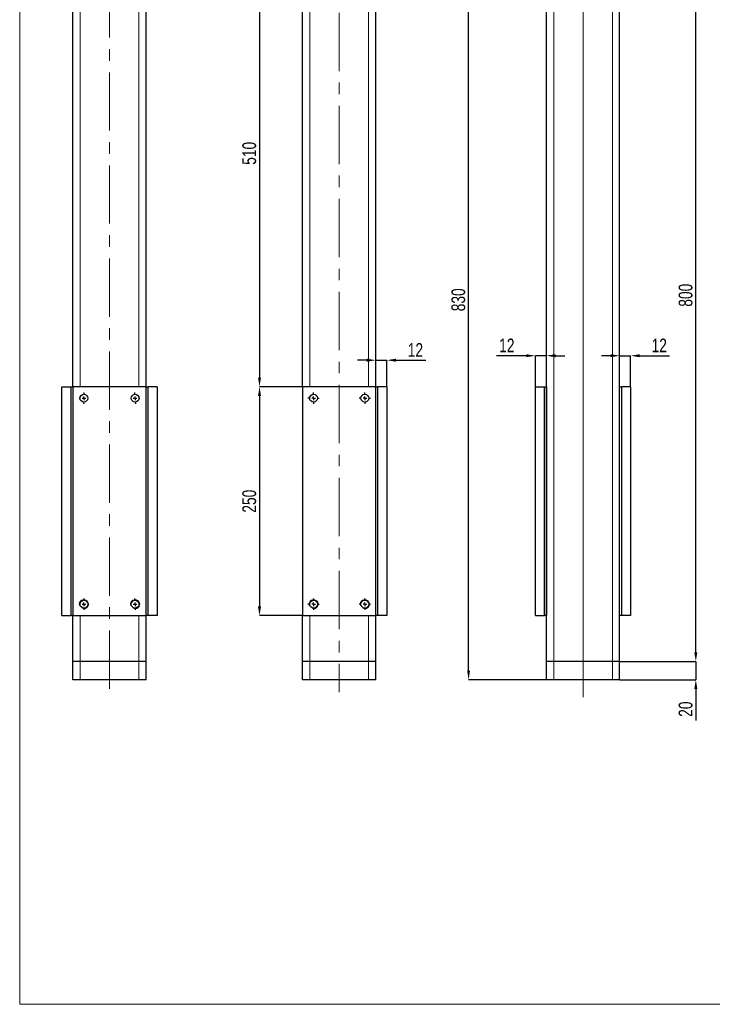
# Model space of a CAD drawing. Header units: millimetres. Extents: x 0 to 841, y 0 to 594.
# Tile 6 of 9: x 486 to 637, y 238 to 453. Entities that reach past the tile are written whole.
import ezdxf

# ---------------------------------------------------------------- set-up
doc = ezdxf.new("R2010")
doc.units = ezdxf.units.MM
doc.header["$PDSIZE"] = -1
doc.linetypes.add('CENTERX2', pattern=[20.32, 12.7, -2.54, 2.54, -2.54])
for name, color, linetype in [('COTES', 1, 'Continuous'), ('TRAIT-FINS', 9, 'Continuous'), ('TRAIT-MIXTES', 3, 'CENTERX2')]:
    doc.layers.add(name, color=color, linetype=linetype)
doc.layers.add('TRAIT-FORT', color=4, linetype='Continuous', lineweight=25)
doc.styles.add('SLDTEXTSTYLE0', font='TXT', dxfattribs={"width": 0.75})
doc.dimstyles.new('SLDDIMSTYLE5', dxfattribs={"dimtxt": 3, "dimasz": 2, "dimexe": 0, "dimexo": 0.0625, "dimgap": 0.75, "dimtad": 1, "dimlfac": 5, "dimrnd": 1e-09, "dimzin": 12, "dimdsep": 46, "dimtxsty": 'SLDTEXTSTYLE0', "dimsah": 1, "dimcen": 0.09, "dimadec": 0, "dimazin": 3, "dimtfac": 1, "dimtofl": 0, "dimtmove": 0, "dimatfit": 3, "dimfxl": 1, "dimfrac": 2, "dimtolj": 1, "dimtzin": 12, "dimarcsym": 0})
doc.dimstyles.new('SLDDIMSTYLE6', dxfattribs={"dimtxt": 3, "dimasz": 2, "dimexe": 0, "dimexo": 0.0625, "dimgap": 0.75, "dimtad": 1, "dimlfac": 5, "dimrnd": 1e-09, "dimzin": 12, "dimdsep": 46, "dimtxsty": 'SLDTEXTSTYLE0', "dimsah": 1, "dimcen": 0.09, "dimadec": 0, "dimazin": 3, "dimtfac": 1, "dimtmove": 0, "dimatfit": 0, "dimfxl": 1, "dimfrac": 2, "dimtolj": 1, "dimtzin": 12, "dimarcsym": 0})

# ---------------------------------------------------------------- blocks, each defined once
blk = doc.blocks.new('_D_42')
at = {"layer": 'COTES', "color": 0, "lineweight": -2, "transparency": 16777216}
for p, q in [((593.99, 475.12), (584.05, 475.12)), ((584.05, 311.12), (584.05, 473.12)), ((600.99, 309.12), (584.05, 309.12))]:
    blk.add_line(p, q, dxfattribs=at)
at = {"layer": 'COTES', "color": 0, "transparency": 16777216}
for points in [[(583.72, 473.12), (584.38, 473.12), (584.05, 475.12)], [(583.72, 311.12), (584.38, 311.12), (584.05, 309.12)]]:
    blk.add_solid(points, dxfattribs=at)
at = {"layer": 'Defpoints', "color": 0, "transparency": 16777216}
for p in [(584.05, 475.12), (594.05, 475.12), (601.05, 309.12)]:
    blk.add_point(p, dxfattribs=at)
at = {"layer": 'COTES', "color": 0, "transparency": 16777216, "insert": (580.3, 392.12), "char_height": 3, "attachment_point": 2, "rotation": 90, "style": 'SLDTEXTSTYLE0'}
blk.add_mtext('\\A1;830', dxfattribs=at)
blk = doc.blocks.new('_D_43')
at = {"layer": 'COTES', "color": 0, "lineweight": -2, "transparency": 16777216}
for p, q in [((624.11, 473.12), (633.69, 473.12)), ((633.69, 315.12), (633.69, 471.12)), ((617.11, 313.12), (633.69, 313.12))]:
    blk.add_line(p, q, dxfattribs=at)
at = {"layer": 'COTES', "color": 0, "transparency": 16777216}
for points in [[(633.35, 471.12), (634.02, 471.12), (633.69, 473.12)], [(633.35, 315.12), (634.02, 315.12), (633.69, 313.12)]]:
    blk.add_solid(points, dxfattribs=at)
at = {"layer": 'Defpoints', "color": 0, "transparency": 16777216}
for p in [(624.05, 473.12), (633.69, 473.12), (617.05, 313.12)]:
    blk.add_point(p, dxfattribs=at)
at = {"layer": 'COTES', "color": 0, "transparency": 16777216, "insert": (629.94, 393.12), "char_height": 3, "attachment_point": 2, "rotation": 90, "style": 'SLDTEXTSTYLE0'}
blk.add_mtext('\\A1;800', dxfattribs=at)
blk = doc.blocks.new('_D_45')
at = {"layer": 'COTES', "color": 0, "lineweight": -2, "transparency": 16777216}
for p, q in [((633.69, 315.12), (633.69, 317.12)), ((617.11, 313.12), (633.69, 313.12)), ((633.69, 313.12), (633.69, 309.12)), ((617.11, 309.12), (633.69, 309.12)), ((633.69, 307.12), (633.69, 300.24))]:
    blk.add_line(p, q, dxfattribs=at)
at = {"layer": 'COTES', "color": 0, "transparency": 16777216}
for points in [[(633.35, 315.12), (634.02, 315.12), (633.69, 313.12)], [(633.35, 307.12), (634.02, 307.12), (633.69, 309.12)]]:
    blk.add_solid(points, dxfattribs=at)
at = {"layer": 'Defpoints', "color": 0, "transparency": 16777216}
for p in [(617.05, 313.12), (633.69, 313.12), (617.05, 309.12)]:
    blk.add_point(p, dxfattribs=at)
at = {"layer": 'COTES', "color": 0, "transparency": 16777216, "insert": (629.94, 302.68), "char_height": 3, "attachment_point": 2, "rotation": 90, "style": 'SLDTEXTSTYLE0'}
blk.add_mtext('\\A1;20', dxfattribs=at)
blk = doc.blocks.new('_D_46')
at = {"layer": 'COTES', "color": 0, "lineweight": -2, "transparency": 16777216}
for p, q in [((615.05, 379.9), (613.05, 379.9)), ((617.05, 373.18), (617.05, 379.9)), ((617.05, 379.9), (619.45, 379.9)), ((619.45, 373.18), (619.45, 379.9)), ((621.45, 379.9), (627.95, 379.9))]:
    blk.add_line(p, q, dxfattribs=at)
at = {"layer": 'COTES', "color": 0, "transparency": 16777216}
for points in [[(615.05, 380.23), (615.05, 379.57), (617.05, 379.9)], [(621.45, 380.23), (621.45, 379.57), (619.45, 379.9)]]:
    blk.add_solid(points, dxfattribs=at)
at = {"layer": 'Defpoints', "color": 0, "transparency": 16777216}
for p in [(619.45, 379.9), (617.05, 373.12), (619.45, 373.12)]:
    blk.add_point(p, dxfattribs=at)
at = {"layer": 'COTES', "color": 0, "transparency": 16777216, "insert": (625.7, 383.65), "char_height": 3, "attachment_point": 2, "style": 'SLDTEXTSTYLE0'}
blk.add_mtext('\\A1;12', dxfattribs=at)
blk = doc.blocks.new('_D_47')
at = {"layer": 'COTES', "color": 0, "lineweight": -2, "transparency": 16777216}
for p, q in [((596.65, 379.9), (590.15, 379.9)), ((598.65, 373.18), (598.65, 379.9)), ((601.05, 379.9), (598.65, 379.9)), ((601.05, 309.18), (601.05, 379.9)), ((603.05, 379.9), (605.05, 379.9))]:
    blk.add_line(p, q, dxfattribs=at)
at = {"layer": 'COTES', "color": 0, "transparency": 16777216}
for points in [[(596.65, 380.23), (596.65, 379.57), (598.65, 379.9)], [(603.05, 380.23), (603.05, 379.57), (601.05, 379.9)]]:
    blk.add_solid(points, dxfattribs=at)
at = {"layer": 'Defpoints', "color": 0, "transparency": 16777216}
for p in [(601.05, 379.9), (598.65, 373.12), (601.05, 309.12)]:
    blk.add_point(p, dxfattribs=at)
at = {"layer": 'COTES', "color": 0, "transparency": 16777216, "insert": (592.4, 383.65), "char_height": 3, "attachment_point": 2, "style": 'SLDTEXTSTYLE0'}
blk.add_mtext('\\A1;12', dxfattribs=at)
blk = doc.blocks.new('_D_48')
at = {"layer": 'COTES', "color": 0, "lineweight": -2, "transparency": 16777216}
for p, q in [((540.73, 475.12), (538.38, 475.12)), ((538.38, 473.12), (538.38, 375.12)), ((547.73, 373.12), (538.38, 373.12))]:
    blk.add_line(p, q, dxfattribs=at)
at = {"layer": 'COTES', "color": 0, "transparency": 16777216}
for points in [[(538.05, 473.12), (538.71, 473.12), (538.38, 475.12)], [(538.05, 375.12), (538.71, 375.12), (538.38, 373.12)]]:
    blk.add_solid(points, dxfattribs=at)
at = {"layer": 'Defpoints', "color": 0, "transparency": 16777216}
for p in [(540.79, 475.12), (538.38, 373.12), (547.79, 373.12)]:
    blk.add_point(p, dxfattribs=at)
at = {"layer": 'COTES', "color": 0, "transparency": 16777216, "insert": (534.63, 424.12), "char_height": 3, "attachment_point": 2, "rotation": 90, "style": 'SLDTEXTSTYLE0'}
blk.add_mtext('\\A1;510', dxfattribs=at)
blk = doc.blocks.new('_D_49')
at = {"layer": 'COTES', "color": 0, "lineweight": -2, "transparency": 16777216}
for p, q in [((547.73, 373.12), (538.38, 373.12)), ((538.38, 371.12), (538.38, 325.12)), ((547.73, 323.12), (538.38, 323.12))]:
    blk.add_line(p, q, dxfattribs=at)
at = {"layer": 'COTES', "color": 0, "transparency": 16777216}
for points in [[(538.05, 371.12), (538.71, 371.12), (538.38, 373.12)], [(538.05, 325.12), (538.71, 325.12), (538.38, 323.12)]]:
    blk.add_solid(points, dxfattribs=at)
at = {"layer": 'Defpoints', "color": 0, "transparency": 16777216}
for p in [(547.79, 373.12), (538.38, 323.12), (547.79, 323.12)]:
    blk.add_point(p, dxfattribs=at)
at = {"layer": 'COTES', "color": 0, "transparency": 16777216, "insert": (534.63, 348.12), "char_height": 3, "attachment_point": 2, "rotation": 90, "style": 'SLDTEXTSTYLE0'}
blk.add_mtext('\\A1;250', dxfattribs=at)
blk = doc.blocks.new('_D_50')
at = {"layer": 'COTES', "color": 0, "lineweight": -2, "transparency": 16777216}
for p, q in [((561.79, 378.92), (559.79, 378.92)), ((563.79, 373.18), (563.79, 378.92)), ((563.79, 378.92), (566.19, 378.92)), ((566.19, 373.18), (566.19, 378.92)), ((568.19, 378.92), (574.69, 378.92))]:
    blk.add_line(p, q, dxfattribs=at)
at = {"layer": 'COTES', "color": 0, "transparency": 16777216}
for points in [[(561.79, 379.26), (561.79, 378.59), (563.79, 378.92)], [(568.19, 379.26), (568.19, 378.59), (566.19, 378.92)]]:
    blk.add_solid(points, dxfattribs=at)
at = {"layer": 'Defpoints', "color": 0, "transparency": 16777216}
for p in [(563.79, 378.92), (563.79, 373.12), (566.19, 373.12)]:
    blk.add_point(p, dxfattribs=at)
at = {"layer": 'COTES', "color": 0, "transparency": 16777216, "insert": (572.44, 382.67), "char_height": 3, "attachment_point": 2, "style": 'SLDTEXTSTYLE0'}
blk.add_mtext('\\A1;12', dxfattribs=at)
blk = doc.blocks.new('SW_CENTERMARKSYMBOL_41')
at = {"layer": 'TRAIT-MIXTES', "color": 0}
for p, q in [((-0.8, 0), (-1.25, 0)), ((0, 0), (-0.4, 0)), ((0, 0.8), (0, 1.25)), ((0, 0), (0, 0.4)), ((0, 0), (0, -0.4)), ((0, 0), (0.4, 0)), ((0.8, 0), (1.25, 0)), ((0, -0.8), (0, -1.25))]:
    blk.add_line(p, q, dxfattribs=at)
blk = doc.blocks.new('SW_CENTERMARKSYMBOL_42')
at = {"layer": 'TRAIT-MIXTES', "color": 0}
for p, q in [((-0.8, 0), (-1.25, 0)), ((0, 0), (-0.4, 0)), ((0, 0.8), (0, 1.25)), ((0, 0), (0, 0.4)), ((0, 0), (0, -0.4)), ((0, 0), (0.4, 0)), ((0.8, 0), (1.25, 0)), ((0, -0.8), (0, -1.25))]:
    blk.add_line(p, q, dxfattribs=at)
blk = doc.blocks.new('SW_CENTERMARKSYMBOL_43')
at = {"layer": 'TRAIT-MIXTES', "color": 0}
for p, q in [((-0.8, 0), (-1.25, 0)), ((0, 0), (-0.4, 0)), ((0, 0.8), (0, 1.25)), ((0, 0), (0, 0.4)), ((0, 0), (0, -0.4)), ((0, 0), (0.4, 0)), ((0.8, 0), (1.25, 0)), ((0, -0.8), (0, -1.25))]:
    blk.add_line(p, q, dxfattribs=at)
blk = doc.blocks.new('SW_CENTERMARKSYMBOL_44')
at = {"layer": 'TRAIT-MIXTES', "color": 0}
for p, q in [((-0.8, 0), (-1.25, 0)), ((0, 0), (-0.4, 0)), ((0, 0.8), (0, 1.25)), ((0, 0), (0, 0.4)), ((0, 0), (0, -0.4)), ((0, 0), (0.4, 0)), ((0.8, 0), (1.25, 0)), ((0, -0.8), (0, -1.25))]:
    blk.add_line(p, q, dxfattribs=at)
blk = doc.blocks.new('SW_CENTERMARKSYMBOL_58')
at = {"layer": 'TRAIT-MIXTES', "color": 0}
for p, q in [((0, 45), (0.02, 45.4)), ((0.04, 45.8), (0.06, 46.25)), ((11.16, 45.8), (11.14, 46.25)), ((11.2, 45), (11.18, 45.4)), ((-0.04, 44.2), (-0.06, 43.75)), ((0, 45), (-0.02, 44.6)), ((11.2, 45), (11.22, 44.6)), ((11.24, 44.2), (11.26, 43.75)), ((0, 0), (-0.01, -0.4)), ((0, 0), (0.01, 0.4)), ((0.03, 0.8), (0.04, 1.25)), ((11.17, 0.8), (11.16, 1.25)), ((11.2, 0), (11.19, 0.4)), ((11.2, 0), (11.21, -0.4)), ((-0.03, -0.8), (-0.04, -1.25)), ((11.23, -0.8), (11.24, -1.25))]:
    blk.add_line(p, q, dxfattribs=at)
for radius, start, end in [(113.66, 266.9743, 267.176), (113.66, 267.176, 267.3776), (113.66, 272.6224, 272.824), (113.66, 272.824, 273.0257), (158.62, 267.8323, 267.9768), (158.62, 271.8787, 272.0232), (158.62, 272.0232, 272.1677), (158.62, 267.9768, 268.1213)]:
    blk.add_arc((5.6, 158.53), radius, start, end, dxfattribs=at)

msp = doc.modelspace()

# ---------------------------------------------------------------- linework, layer by layer
at = {"lineweight": 18}
for p in [(485.9968, 568.9859), (733.6554, 238.205)]:
    msp.add_line(p, (485.9968, 238.205), dxfattribs=at)
at = {"layer": 'TRAIT-FINS', "lineweight": 18}
for p, q in [((609.0504, 475.1192), (609.0504, 305.2977)), ((499.2149, 373.1192), (499.2149, 473.1192)), ((512.0149, 373.1192), (512.0149, 473.1192)), ((549.3888, 373.1192), (549.3888, 473.1192)), ((562.1888, 373.1192), (562.1888, 473.1192)), ((602.6504, 313.1192), (602.6504, 473.1192)), ((615.4504, 313.1192), (615.4504, 473.1192)), ((499.2149, 370.3319), (499.2149, 370.9064)), ((512.0149, 370.3319), (512.0149, 370.9064)), ((499.2149, 325.3319), (499.2149, 325.9064)), ((512.0149, 325.3319), (512.0149, 325.9064)), ((499.2149, 313.1192), (499.2149, 323.1192)), ((512.0149, 313.1192), (512.0149, 323.1192)), ((549.3888, 313.1192), (549.3888, 323.1192)), ((562.1888, 313.1192), (562.1888, 323.1192)), ((499.2149, 309.1192), (499.2149, 313.1192)), ((512.0149, 309.1192), (512.0149, 313.1192)), ((549.3888, 309.1192), (549.3888, 313.1192)), ((562.1888, 309.1192), (562.1888, 313.1192)), ((602.6504, 309.1192), (602.6504, 313.1192)), ((615.4504, 309.1192), (615.4504, 313.1192))]:
    msp.add_line(p, q, dxfattribs=at)
for centre in [(500.0149, 325.6192), (511.2149, 325.6192), (550.1888, 325.6192), (550.1888, 325.6192), (561.3888, 325.6192), (561.3888, 325.6192)]:
    msp.add_arc(centre, 1, 255, 195, dxfattribs=at)
at = {"layer": 'TRAIT-FORT', "lineweight": 25}
for p, q in [((497.6149, 373.1192), (497.6149, 473.1192)), ((513.6149, 373.1192), (513.6149, 473.1192)), ((547.7888, 373.1192), (547.7888, 473.1192)), ((563.7888, 373.1192), (563.7888, 473.1192)), ((601.0504, 373.1192), (601.0504, 473.1192)), ((617.0504, 373.1192), (617.0504, 473.1192)), ((495.2149, 323.1192), (495.2149, 373.1192)), ((495.2149, 373.1192), (497.2149, 373.1192)), ((497.2149, 323.1192), (497.2149, 373.1192)), ((497.2149, 373.1192), (497.6149, 373.1192)), ((513.6149, 373.1192), (497.6149, 373.1192)), ((497.6149, 373.1192), (497.6149, 323.1192)), ((513.6149, 323.1192), (513.6149, 373.1192)), ((513.6149, 373.1192), (514.0149, 373.1192)), ((514.0149, 373.1192), (514.0149, 323.1192)), ((516.0149, 373.1192), (514.0149, 373.1192)), ((516.0149, 373.1192), (516.0149, 323.1192)), ((547.7888, 373.1192), (547.7888, 323.1192)), ((563.7888, 373.1192), (547.7888, 373.1192)), ((563.7888, 323.1192), (563.7888, 373.1192)), ((563.7888, 373.1192), (564.1888, 373.1192)), ((564.1888, 373.1192), (564.1888, 323.1192)), ((566.1888, 373.1192), (564.1888, 373.1192)), ((566.1888, 373.1192), (566.1888, 323.1192)), ((598.6504, 323.1192), (598.6504, 373.1192)), ((598.6504, 373.1192), (600.6504, 373.1192)), ((600.6504, 323.1192), (600.6504, 373.1192)), ((600.6504, 373.1192), (601.0504, 373.1192)), ((601.0504, 373.1192), (601.0504, 323.1192)), ((617.0504, 323.1192), (617.0504, 373.1192)), ((617.0504, 373.1192), (617.4504, 373.1192)), ((617.4504, 373.1192), (617.4504, 323.1192)), ((619.4504, 373.1192), (617.4504, 373.1192)), ((619.4504, 373.1192), (619.4504, 323.1192)), ((495.2149, 323.1192), (497.2149, 323.1192)), ((497.6149, 323.1192), (497.2149, 323.1192)), ((497.6149, 313.1192), (497.6149, 323.1192)), ((497.6149, 323.1192), (513.6149, 323.1192)), ((513.6149, 313.1192), (513.6149, 323.1192)), ((514.0149, 323.1192), (513.6149, 323.1192)), ((516.0149, 323.1192), (514.0149, 323.1192)), ((547.7888, 313.1192), (547.7888, 323.1192)), ((547.7888, 323.1192), (563.7888, 323.1192)), ((563.7888, 313.1192), (563.7888, 323.1192)), ((564.1888, 323.1192), (563.7888, 323.1192)), ((566.1888, 323.1192), (564.1888, 323.1192)), ((598.6504, 323.1192), (600.6504, 323.1192)), ((601.0504, 323.1192), (600.6504, 323.1192)), ((601.0504, 313.1192), (601.0504, 323.1192)), ((617.0504, 313.1192), (617.0504, 323.1192)), ((617.4504, 323.1192), (617.0504, 323.1192)), ((619.4504, 323.1192), (617.4504, 323.1192)), ((499.2149, 313.1192), (497.6149, 313.1192)), ((497.6149, 309.1192), (497.6149, 313.1192)), ((512.0149, 313.1192), (499.2149, 313.1192)), ((513.6149, 313.1192), (512.0149, 313.1192)), ((513.6149, 309.1192), (513.6149, 313.1192)), ((549.3888, 313.1192), (547.7888, 313.1192)), ((547.7888, 309.1192), (547.7888, 313.1192)), ((562.1888, 313.1192), (549.3888, 313.1192)), ((563.7888, 313.1192), (562.1888, 313.1192)), ((563.7888, 309.1192), (563.7888, 313.1192)), ((602.6504, 313.1192), (601.0504, 313.1192)), ((601.0504, 309.1192), (601.0504, 313.1192)), ((615.4504, 313.1192), (602.6504, 313.1192)), ((617.0504, 313.1192), (615.4504, 313.1192)), ((617.0504, 309.1192), (617.0504, 313.1192)), ((499.2149, 309.1192), (497.6149, 309.1192)), ((512.0149, 309.1192), (499.2149, 309.1192)), ((513.6149, 309.1192), (512.0149, 309.1192)), ((549.3888, 309.1192), (547.7888, 309.1192)), ((562.1888, 309.1192), (549.3888, 309.1192)), ((563.7888, 309.1192), (562.1888, 309.1192)), ((602.6504, 309.1192), (601.0504, 309.1192)), ((615.4504, 309.1192), (602.6504, 309.1192)), ((617.0504, 309.1192), (615.4504, 309.1192))]:
    msp.add_line(p, q, dxfattribs=at)
for centre in [(500.0149, 370.6192), (511.2149, 370.6192), (550.1888, 370.6192), (561.3888, 370.6192), (500.0149, 325.6192), (511.2149, 325.6192), (550.1888, 325.6192), (561.3888, 325.6192)]:
    msp.add_circle(centre, 0.85, dxfattribs=at)
at = {"layer": 'TRAIT-MIXTES', "lineweight": 18}
for p, q in [((505.6149, 482.4126), (505.6149, 304.7712)), ((555.7888, 475.1192), (555.7888, 306.3958))]:
    msp.add_line(p, q, dxfattribs=at)

# ---------------------------------------------------------------- block references
at = {"layer": 'TRAIT-MIXTES'}
for name, p in [('SW_CENTERMARKSYMBOL_58', (500.0149, 325.6192)), ('SW_CENTERMARKSYMBOL_43', (550.1888, 370.6192)), ('SW_CENTERMARKSYMBOL_41', (561.3888, 370.6192)), ('SW_CENTERMARKSYMBOL_44', (550.1888, 325.6192)), ('SW_CENTERMARKSYMBOL_42', (561.3888, 325.6192))]:
    msp.add_blockref(name, p, dxfattribs=at)

# ---------------------------------------------------------------- dimensions: what is measured, and where the dimension line sits
at = {"layer": 'COTES'}
for base, p1, p2, dimstyle, picture, middle in [((538.3799, 373.1192), (540.7888, 475.1192), (547.7888, 373.1192), 'SLDDIMSTYLE5', '_D_48', (538.3799, 424.1192)), ((584.0504, 475.1192), (601.0504, 309.1192), (594.0504, 475.1192), 'SLDDIMSTYLE5', '_D_42', (584.0504, 392.1192)), ((633.6865, 473.1192), (617.0504, 313.1192), (624.0504, 473.1192), 'SLDDIMSTYLE5', '_D_43', (633.6865, 393.1192)), ((538.3799, 323.1192), (547.7888, 373.1192), (547.7888, 323.1192), 'SLDDIMSTYLE5', '_D_49', (538.3799, 348.1192)), ((633.6865, 313.1192), (617.0504, 309.1192), (617.0504, 313.1192), 'SLDDIMSTYLE6', '_D_45', (633.6865, 302.6817))]:
    dim = msp.add_linear_dim(base=base, p1=p1, p2=p2, angle=90, dimstyle=dimstyle, dxfattribs=at)
    dim.commit()
    dim.dimension.update_dxf_attribs({"geometry": picture, "text_midpoint": middle, "dimtype": 160})
for base, p1, p2, picture, middle in [((601.0504, 379.9), (598.6504, 373.1192), (601.0504, 309.1192), '_D_47', (592.4004, 379.9)), ((619.4504, 379.9), (617.0504, 373.1192), (619.4504, 373.1192), '_D_46', (625.7004, 379.9)), ((563.7888, 378.9227), (566.1888, 373.1192), (563.7888, 373.1192), '_D_50', (572.4388, 378.9227))]:
    dim = msp.add_linear_dim(base=base, p1=p1, p2=p2, dimstyle='SLDDIMSTYLE6', dxfattribs=at)
    dim.commit()
    dim.dimension.update_dxf_attribs({"geometry": picture, "text_midpoint": middle, "dimtype": 160})

doc.saveas('drawing.dxf')
